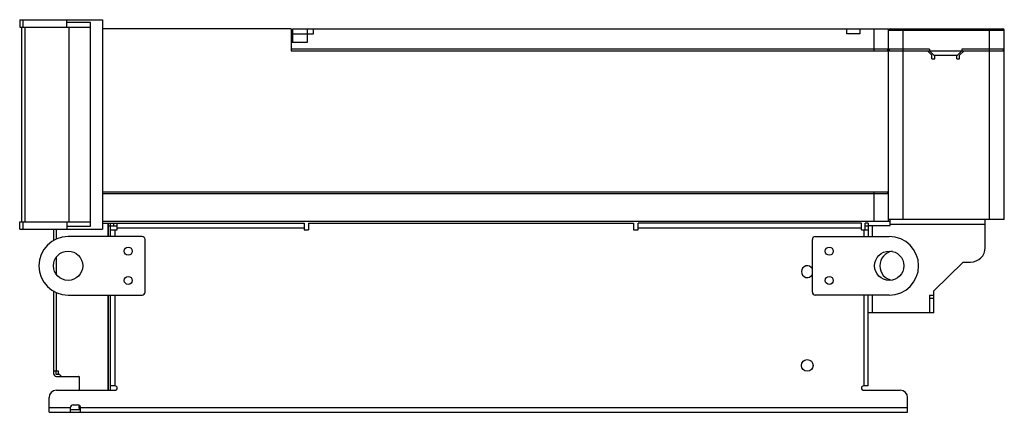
# Model space of a CAD drawing. Header units: millimetres. Extents: x 98 to 770, y 465 to 733.
import ezdxf

# ---------------------------------------------------------------- set-up
doc = ezdxf.new("R2010")
doc.units = ezdxf.units.MM
doc.header["$LTSCALE"] = 77.947592
doc.layers.get('0').update_dxf_attribs({"linetype": 'CONTINUOUS'})

msp = doc.modelspace()

# ---------------------------------------------------------------- linework, layer by layer
at = {"color": 7, "linetype": 'Continuous'}
for p, q in [((98.31, 733.36), (98.31, 728.36)), ((98.31, 733.36), (154.87, 733.36)), ((100.57, 728.36), (100.57, 733.36)), ((130.37, 728.36), (130.37, 733.36)), ((154.87, 733.36), (154.87, 590.36)), ((98.31, 728.36), (146.67, 728.36)), ((99.81, 595.36), (99.81, 728.36)), ((102, 595.36), (102, 728.36)), ((146.75, 731.36), (130.37, 731.36)), ((131.87, 728.36), (131.87, 595.36)), ((146.54, 595.36), (146.54, 728.36)), ((146.6, 595.36), (146.6, 728.36)), ((146.67, 592.36), (146.67, 731.36)), ((146.75, 592.36), (146.75, 731.36)), ((283.66, 727.21), (154.87, 727.21)), ((283.66, 727.21), (283.66, 712.21)), ((284.67, 717.91), (284.67, 727.21)), ((284.67, 727.21), (691.37, 727.21)), ((294.47, 727.21), (294.47, 723.71)), ((298.87, 723.71), (298.87, 727.21)), ((662.97, 723.71), (662.97, 727.21)), ((671.77, 727.21), (671.77, 723.71)), ((681.37, 727.21), (681.37, 712.21)), ((691.37, 713.21), (691.37, 727.21)), ((691.37, 726.21), (770.37, 726.21)), ((692.37, 727.21), (769.37, 727.21)), ((701.37, 596.86), (701.37, 727.21)), ((760.37, 596.86), (760.37, 727.21)), ((770.37, 596.86), (770.37, 726.21)), ((284.67, 725.41), (283.66, 725.41)), ((284.67, 723.71), (298.87, 723.71)), ((294.67, 717.91), (294.67, 723.71)), ((671.77, 723.71), (662.97, 723.71)), ((283.67, 717.91), (283.67, 713.21)), ((283.67, 717.91), (294.67, 717.91)), ((719.37, 713.21), (283.67, 713.21)), ((690.87, 712.21), (690.87, 713.21)), ((691.11, 712.22), (691.17, 713.21)), ((691.37, 713.21), (691.31, 712.21)), ((691.87, 713.21), (691.87, 712.21)), ((719.37, 713.21), (719.37, 712.21)), ((770.37, 713.21), (741.37, 713.21)), ((741.37, 713.21), (741.37, 712.21)), ((769.87, 712.71), (769.87, 713.21)), ((283.66, 712.21), (770.37, 712.21)), ((691.37, 595.86), (691.37, 712.21)), ((720.87, 709.21), (717.87, 712.21)), ((722.37, 709.21), (719.37, 712.21)), ((720.87, 706.71), (720.87, 709.21)), ((720.87, 706.71), (722.87, 706.71)), ((722.37, 709.21), (738.37, 709.21)), ((722.87, 706.71), (722.87, 709.21)), ((737.87, 706.71), (737.87, 709.21)), ((737.87, 706.71), (739.87, 706.71)), ((741.37, 712.21), (738.37, 709.21)), ((742.87, 712.21), (739.87, 709.21)), ((739.87, 706.71), (739.87, 709.21)), ((691.37, 615.66), (154.87, 615.66)), ((154.87, 614.66), (691.37, 614.66)), ((681.37, 615.66), (681.37, 595.86)), ((690.87, 614.66), (690.87, 615.66)), ((98.31, 590.36), (98.31, 595.36)), ((98.31, 595.36), (146.67, 595.36)), ((100.57, 590.36), (100.57, 595.36)), ((130.37, 595.36), (130.37, 590.36)), ((130.37, 592.36), (146.75, 592.36)), ((154.87, 595.86), (692.37, 595.86)), ((154.87, 594.36), (292.37, 594.36)), ((158.37, 594.36), (158.37, 585.36)), ((158.87, 585.36), (158.87, 594.36)), ((164.87, 592.36), (158.87, 592.36)), ((160.37, 585.36), (160.37, 594.36)), ((162.37, 594.36), (162.37, 592.36)), ((164.87, 589.86), (164.87, 594.36)), ((292.37, 594.36), (292.37, 589.86)), ((295.37, 594.36), (295.37, 589.86)), ((295.37, 594.36), (517.37, 594.36)), ((517.37, 594.36), (517.37, 589.86)), ((672.87, 594.36), (520.37, 594.36)), ((520.37, 589.86), (520.37, 594.36)), ((672.87, 589.86), (672.87, 594.36)), ((677.37, 594.36), (675.37, 594.36)), ((675.37, 589.86), (675.37, 594.36)), ((677.37, 592.36), (675.37, 592.36)), ((677.37, 594.36), (677.37, 585.36)), ((677.37, 592.86), (692.37, 592.86)), ((680.37, 585.36), (680.37, 592.86)), ((770.37, 596.86), (691.37, 596.86)), ((692.37, 592.86), (692.37, 596.86)), ((692.37, 593.86), (757.37, 593.86)), ((757.37, 577.86), (757.37, 596.86)), ((98.31, 590.36), (154.87, 590.36)), ((121.37, 590.36), (121.37, 582.46)), ((123.37, 583.64), (123.37, 590.36)), ((181.87, 585.36), (131.37, 585.36)), ((160.37, 589.86), (164.87, 589.86)), ((163.37, 585.36), (163.37, 589.86)), ((164.87, 591.36), (292.37, 591.36)), ((292.37, 589.86), (295.37, 589.86)), ((517.37, 589.86), (520.37, 589.86)), ((520.37, 591.36), (672.87, 591.36)), ((641.37, 585.36), (691.87, 585.36)), ((672.87, 589.86), (677.37, 589.86)), ((674.37, 589.86), (674.37, 585.36)), ((183.87, 547.36), (183.87, 583.36)), ((639.37, 547.36), (639.37, 583.36)), ((123.37, 559.52), (123.37, 571.2)), ((722.37, 548.36), (742.37, 567.86)), ((742.37, 567.86), (747.37, 567.86)), ((121.37, 548.25), (121.37, 491.86)), ((123.37, 493.36), (123.37, 547.07)), ((131.37, 545.36), (181.87, 545.36)), ((158.37, 545.36), (158.37, 480.36)), ((158.87, 480.36), (158.87, 545.36)), ((160.37, 480.36), (160.37, 545.36)), ((163.37, 483.36), (163.37, 545.36)), ((691.87, 545.36), (641.37, 545.36)), ((674.37, 545.36), (674.37, 483.36)), ((677.37, 483.36), (677.37, 545.36)), ((680.37, 533.36), (680.37, 545.36)), ((719.37, 545.36), (722.37, 545.36)), ((719.37, 545.36), (719.37, 533.36)), ((722.37, 533.36), (722.37, 548.36)), ((719.37, 543.36), (722.37, 543.36)), ((722.37, 533.36), (677.37, 533.36)), ((124.87, 493.36), (121.37, 493.36)), ((122.87, 493.36), (122.87, 491.86)), ((123.37, 491.36), (125.37, 491.36)), ((124.87, 491.86), (124.87, 493.36)), ((124.87, 491.86), (126.87, 489.86)), ((123.37, 489.86), (138.87, 489.86)), ((138.87, 489.86), (138.87, 480.36)), ((123.37, 480.36), (163.37, 480.36)), ((163.37, 483.36), (160.37, 483.36)), ((677.37, 483.36), (674.37, 483.36)), ((674.37, 480.36), (699.37, 480.36)), ((118.37, 465.36), (118.37, 475.36)), ((704.37, 465.36), (704.37, 475.36)), ((132.87, 468.36), (118.37, 468.36)), ((118.37, 465.36), (704.37, 465.36)), ((132.87, 468.36), (132.87, 465.36)), ((132.87, 467.36), (139.87, 467.36)), ((134.87, 470.36), (137.87, 470.36)), ((138.87, 467.86), (138.87, 469.94)), ((138.87, 469.86), (139.51, 469.21)), ((139.87, 467.86), (138.87, 467.86)), ((139.87, 465.36), (139.87, 468.36)), ((704.37, 468.36), (139.87, 468.36))]:
    msp.add_line(p, q, dxfattribs=at)
for centre, radius in [((172.37, 575.36), 2.75), ((650.87, 575.36), 2.75), ((131.37, 565.36), 10), ((691.87, 565.36), 10), ((172.37, 555.36), 2.75), ((650.87, 555.36), 2.75), ((635.87, 497.36), 4)]:
    msp.add_circle(centre, radius, dxfattribs=at)
for centre, radius, start, end in [((692.37, 726.21), 1, 90, 180), ((769.37, 726.21), 1, 0, 90), ((131.37, 565.36), 20, 90, 270), ((181.87, 583.36), 2, 0, 90), ((641.37, 583.36), 2, 90, 180), ((691.87, 565.36), 20, 270, 90), ((695.37, 565.36), 10, 98.56773, 261.27239), ((747.37, 577.86), 10, 270, 360), ((635.87, 561.36), 4, 28.06345, 331.94223), ((181.87, 547.36), 2, 270, 360), ((641.37, 547.36), 2, 180, 270), ((123.37, 491.86), 2, 180, 270), ((123.37, 491.86), 0.5, 180, 270), ((138.37, 489.36), 0.5, 0, 90), ((123.37, 475.36), 5, 90, 180), ((163.37, 481.86), 1.5, 270, 90), ((674.37, 481.86), 1.5, 90, 270), ((699.37, 475.36), 5, 0, 90), ((134.87, 468.36), 2, 90, 180), ((137.87, 468.36), 2, 0, 90)]:
    msp.add_arc(centre, radius, start, end, dxfattribs=at)
msp.add_ellipse((760.37, 712.71), major_axis=(0, 9.5), ratio=1, start_param=-1.623452, end_param=-1.570796, dxfattribs=at)

doc.saveas('drawing.dxf')
